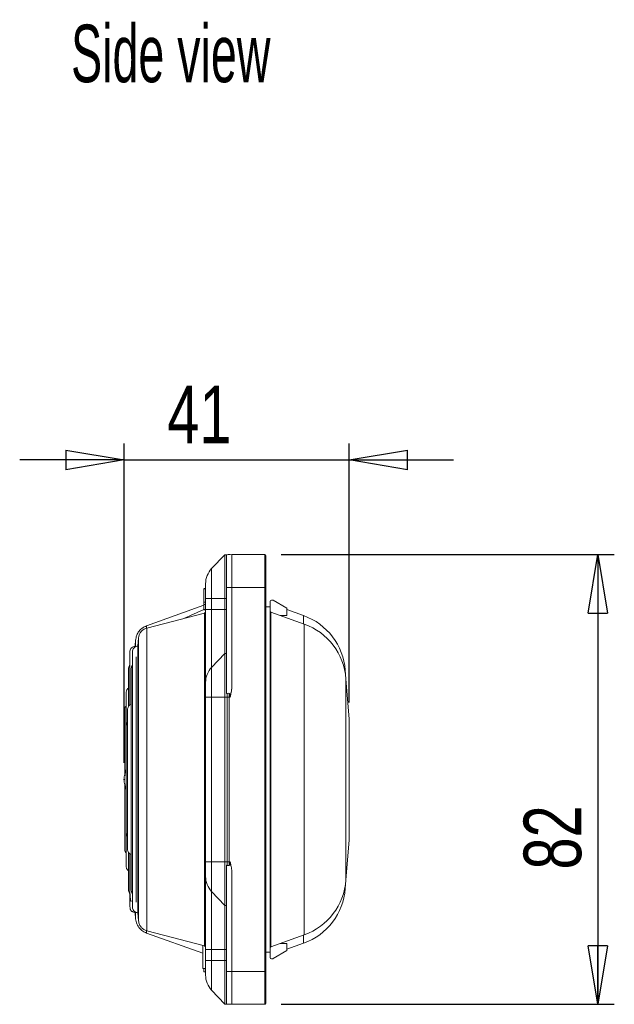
# Model space of a CAD drawing. Header units: millimetres. Extents: x 87 to 873, y 218 to 565.
# Tile 5 of 6: x 418 to 526, y 386 to 565. Entities that reach past the tile are written whole.
import ezdxf

# ---------------------------------------------------------------- set-up
doc = ezdxf.new("R2010")
doc.units = ezdxf.units.MM
doc.header["$LTSCALE"] = 3
doc.header["$PDSIZE"] = -1
doc.layers.add('FORMAT', color=7, linetype='Continuous')
doc.styles.add('SLDTEXTSTYLE0', font='TXT', dxfattribs={"width": 0.605})
doc.styles.add('SLDTEXTSTYLE1', font='TXT', dxfattribs={"width": 0.75})
doc.dimstyles.new('SLDDIMSTYLE0', dxfattribs={"dimtxt": 10.5, "dimasz": 10.668, "dimexe": 0, "dimexo": 0.0625, "dimgap": 2.625, "dimtad": 1, "dimrnd": 1e-09, "dimzin": 12, "dimdsep": 46, "dimtxsty": 'SLDTEXTSTYLE1', "dimblk1": 'CLOSED', "dimblk2": 'CLOSED', "dimsah": 1, "dimcen": 0.09, "dimadec": 0, "dimazin": 3, "dimtfac": 1, "dimtofl": 0, "dimtmove": 0, "dimatfit": 3, "dimldrblk": 'CLOSED', "dimfxl": 1, "dimfrac": 2, "dimtolj": 1, "dimtzin": 12, "dimarcsym": 0})
doc.dimstyles.new('SLDDIMSTYLE2', dxfattribs={"dimtxt": 10.5, "dimasz": 10.668, "dimexe": 0, "dimexo": 0.0625, "dimgap": 2.625, "dimtad": 1, "dimrnd": 1e-09, "dimzin": 12, "dimdsep": 46, "dimtxsty": 'SLDTEXTSTYLE1', "dimblk1": 'CLOSED', "dimblk2": 'CLOSED', "dimsah": 1, "dimcen": 0.09, "dimadec": 0, "dimazin": 3, "dimtfac": 1, "dimtmove": 0, "dimatfit": 0, "dimldrblk": 'CLOSED', "dimfxl": 1, "dimfrac": 2, "dimtolj": 1, "dimtzin": 12, "dimarcsym": 0})

# ---------------------------------------------------------------- blocks, each defined once
blk = doc.blocks.new('_CLOSED')
at = {"color": 0, "linetype": 'ByBlock', "lineweight": -2}
for p, q in [((-1, 0.166667), (0, 0)), ((-1, 0.166667), (-1, -0.166667)), ((0, 0), (-1, -0.166667)), ((0, 0), (-1, 0))]:
    blk.add_line(p, q, dxfattribs=at)
blk = doc.blocks.new('*D5')
at = {"layer": 'FORMAT'}
for p, q in [((436.78, 429.52), (436.78, 487.76)), ((477.78, 440.52), (477.78, 487.76)), ((436.78, 484.76), (417.73, 484.76)), ((436.78, 484.76), (477.78, 484.76)), ((477.78, 484.76), (496.83, 484.76))]:
    blk.add_line(p, q, dxfattribs=at)
at = {"layer": 'FORMAT', "xscale": 10.668, "yscale": 10.668}
blk.add_blockref('_CLOSED', (436.78, 484.76, 0.1), dxfattribs=at)
at = {"layer": 'FORMAT', "xscale": 10.668, "yscale": 10.668, "rotation": 180}
blk.add_blockref('_CLOSED', (477.78, 484.76, 0.1), dxfattribs=at)
at = {"layer": 'FORMAT', "insert": (444.63, 498.3, 0.1), "char_height": 10.5, "attachment_point": 1, "style": 'SLDTEXTSTYLE1'}
blk.add_mtext('41', dxfattribs=at)
blk = doc.blocks.new('*D6')
at = {"layer": 'FORMAT'}
for p, q in [((465.43, 467.52), (526.15, 467.52)), ((523.15, 467.52), (523.15, 385.52)), ((465.43, 385.52), (526.15, 385.52))]:
    blk.add_line(p, q, dxfattribs=at)
at = {"layer": 'FORMAT', "xscale": 10.668, "yscale": 10.668}
for p, rotation in [((523.15, 467.52, 0.1), 90), ((523.15, 385.52, 0.1), 270)]:
    blk.add_blockref('_CLOSED', p, dxfattribs=dict(at, rotation=rotation))
at = {"layer": 'FORMAT', "insert": (509.62, 410.09, 0.1), "char_height": 10.5, "attachment_point": 1, "rotation": 90, "style": 'SLDTEXTSTYLE1'}
blk.add_mtext('82', dxfattribs=at)

msp = doc.modelspace()

# ---------------------------------------------------------------- linework, layer by layer
at = {"color": 7, "linetype": 'Continuous', "lineweight": 15}
for p, q in [((455.123, 467.474), (452.726, 464.949)), ((455.123, 467.474), (455.561, 467.497)), ((455.123, 467.474), (455.123, 459.516)), ((455.427, 467.464), (456.427, 467.516)), ((455.427, 461.516), (455.427, 467.464)), ((455.561, 467.471), (455.561, 467.497)), ((455.927, 467.516), (456.127, 467.516)), ((455.927, 467.516), (455.927, 467.49)), ((456.127, 467.501), (456.127, 467.516)), ((456.427, 467.516), (462.427, 467.516)), ((456.427, 461.516), (456.427, 467.516)), ((462.427, 461.516), (462.427, 467.516)), ((462.627, 461.516), (462.627, 467.316)), ((452.726, 464.949), (452.726, 459.516)), ((455.427, 461.516), (456.427, 461.516)), ((455.427, 442.162), (455.427, 461.516)), ((456.427, 443.728), (456.427, 461.516)), ((456.427, 461.516), (462.427, 461.516)), ((462.427, 391.516), (462.427, 461.516)), ((462.627, 391.516), (462.627, 461.516)), ((451.627, 461.34), (451.29, 461.34)), ((451.627, 461.291), (451.29, 461.291)), ((451.327, 460.914), (451.29, 460.914)), ((451.327, 460.911), (451.29, 460.911)), ((451.327, 460.909), (451.29, 460.909)), ((451.327, 460.009), (451.29, 460.009)), ((451.327, 459.955), (451.29, 459.955)), ((451.29, 459.696), (451.327, 459.696)), ((451.327, 459.601), (451.29, 459.601)), ((451.327, 461.275), (451.327, 458.84)), ((451.627, 461.275), (451.327, 461.275)), ((451.627, 461.275), (451.627, 461.088)), ((451.627, 461.088), (451.627, 459.516)), ((451.327, 458.267), (440.858, 454.528)), ((451.327, 459.547), (451.29, 459.547)), ((451.29, 459.488), (451.327, 459.488)), ((451.327, 459.347), (451.29, 459.347)), ((451.29, 459.199), (451.327, 459.199)), ((451.29, 458.791), (451.327, 458.791)), ((451.29, 457.878), (451.327, 457.878)), ((451.29, 457.832), (451.327, 457.832)), ((451.627, 458.84), (451.327, 458.84)), ((451.327, 458.84), (451.327, 458.416)), ((451.627, 458.416), (451.327, 458.416)), ((451.327, 458.416), (451.327, 457.516)), ((451.627, 459.516), (451.627, 457.516)), ((452.726, 459.516), (451.627, 459.516)), ((452.726, 459.516), (455.123, 459.516)), ((452.726, 457.516), (452.726, 459.516)), ((455.123, 459.516), (455.123, 457.516)), ((455.427, 459.516), (455.123, 459.516)), ((463.427, 458.016), (462.627, 458.016)), ((463.427, 458.016), (463.427, 459.009)), ((463.427, 395.016), (463.427, 458.016)), ((463.627, 459.209), (463.82, 459.209)), ((463.92, 459.182), (466.427, 457.735)), ((451.403, 456.853), (440.894, 454.105)), ((451.327, 457.477), (447.673, 455.878)), ((451.29, 457.452), (451.665, 457.452)), ((451.627, 457.516), (451.327, 457.516)), ((452.726, 457.516), (451.627, 457.516)), ((452.726, 446.949), (452.726, 457.516)), ((452.726, 457.516), (455.123, 457.516)), ((455.123, 449.474), (455.123, 457.516)), ((455.123, 457.516), (455.427, 457.516)), ((469.617, 454.842), (463.527, 457.016)), ((463.527, 457.016), (463.527, 426.516)), ((466.427, 456.409), (465.228, 456.409)), ((466.427, 457.735), (466.427, 456.409)), ((469.5, 456.384), (466.427, 457.481)), ((438.779, 450.855), (438.772, 450.767)), ((438.875, 451.931), (438.779, 450.855)), ((439.405, 452.322), (439.278, 450.825)), ((439.278, 450.825), (439.278, 402.209)), ((438.304, 449.829), (438.304, 403.205)), ((455.123, 449.474), (452.726, 446.949)), ((455.427, 449.49), (455.123, 449.474)), ((455.123, 449.474), (455.123, 441.516)), ((438.07, 446.753), (438.07, 406.28)), ((452.726, 446.949), (452.726, 441.516)), ((477.216, 444.885), (477.098, 446.427)), ((477.777, 437.516), (477.216, 444.885)), ((437.145, 442.176), (437.144, 442.167)), ((455.427, 442.162), (455.561, 442.163)), ((455.561, 441.516), (455.561, 442.163)), ((455.927, 442.163), (455.927, 441.516)), ((456.127, 441.516), (456.127, 442.018)), ((451.627, 411.516), (451.627, 441.516)), ((451.627, 441.516), (452.726, 441.516)), ((452.726, 441.516), (455.123, 441.516)), ((452.726, 411.516), (452.726, 441.516)), ((455.561, 441.516), (455.123, 441.516)), ((455.123, 441.516), (455.123, 411.516)), ((455.561, 441.516), (455.927, 441.516)), ((455.561, 441.516), (455.561, 411.516)), ((456.127, 441.516), (455.927, 441.516)), ((455.927, 441.516), (455.927, 411.516)), ((437.405, 439.386), (437.405, 413.647)), ((437.405, 439.347), (437.405, 413.687)), ((437.171, 436.273), (437.171, 416.76)), ((477.777, 426.516), (477.777, 437.516)), ((463.527, 426.516), (463.527, 396.016)), ((477.777, 415.516), (477.777, 426.516)), ((477.216, 408.148), (477.777, 415.516)), ((452.726, 411.516), (451.627, 411.516)), ((455.123, 411.516), (452.726, 411.516)), ((452.726, 411.516), (452.726, 406.084)), ((455.123, 411.516), (455.561, 411.516)), ((455.123, 411.516), (455.123, 403.559)), ((455.927, 411.516), (455.561, 411.516)), ((455.561, 410.87), (455.561, 411.516)), ((455.927, 411.516), (456.127, 411.516)), ((455.927, 411.516), (455.927, 410.87)), ((456.127, 411.015), (456.127, 411.516)), ((437.145, 410.865), (437.145, 410.858)), ((455.561, 410.87), (455.427, 410.871)), ((455.427, 391.516), (455.427, 410.871)), ((456.427, 391.516), (456.427, 409.305)), ((477.098, 406.606), (477.216, 408.148)), ((452.726, 406.084), (455.123, 403.559)), ((452.726, 395.516), (452.726, 406.084)), ((438.772, 402.267), (438.779, 402.178)), ((438.779, 402.178), (438.875, 401.103)), ((439.278, 402.209), (439.405, 400.711)), ((455.427, 403.543), (455.123, 403.559)), ((455.123, 395.516), (455.123, 403.559)), ((440.894, 398.928), (451.403, 396.18)), ((440.858, 398.505), (451.127, 394.838)), ((463.527, 396.016), (469.617, 398.191)), ((451.127, 396.252), (451.127, 392.016)), ((451.627, 395.516), (451.627, 393.516)), ((452.726, 395.516), (451.627, 395.516)), ((452.726, 395.516), (455.123, 395.516)), ((452.726, 393.516), (452.726, 395.516)), ((455.427, 395.516), (455.123, 395.516)), ((455.123, 395.516), (455.123, 393.516)), ((463.427, 395.016), (462.627, 395.016)), ((463.427, 395.016), (463.427, 394.024)), ((463.92, 393.851), (466.427, 395.298)), ((466.427, 396.624), (465.228, 396.624)), ((466.427, 395.552), (469.5, 396.649)), ((466.427, 395.298), (466.427, 396.624)), ((452.726, 393.516), (451.627, 393.516)), ((455.123, 393.516), (452.726, 393.516)), ((452.726, 393.516), (452.726, 388.084)), ((455.427, 393.516), (455.123, 393.516)), ((455.123, 393.516), (455.123, 385.559)), ((463.627, 393.824), (463.82, 393.824)), ((451.127, 392.016), (451.627, 392.016)), ((451.29, 391.918), (451.327, 391.918)), ((451.29, 391.424), (451.665, 391.424)), ((455.427, 391.516), (456.427, 391.516)), ((455.427, 385.569), (455.427, 391.516)), ((456.427, 391.516), (462.427, 391.516)), ((456.427, 385.516), (456.427, 391.516)), ((462.427, 385.516), (462.427, 391.516)), ((462.627, 385.716), (462.627, 391.516)), ((452.726, 388.084), (455.123, 385.559)), ((455.561, 385.536), (455.123, 385.559)), ((455.427, 385.569), (456.427, 385.516)), ((455.561, 385.536), (455.561, 385.562)), ((455.927, 385.543), (455.927, 385.516)), ((456.127, 385.516), (455.927, 385.516)), ((456.127, 385.516), (456.127, 385.532)), ((462.427, 385.516), (456.427, 385.516))]:
    msp.add_line(p, q, dxfattribs=at)
at = {"color": 8, "linetype": 'Continuous', "lineweight": 15}
for p, q in [((462.427, 461.516), (462.627, 461.516)), ((451.403, 426.517), (451.403, 456.853)), ((469.5, 454.884), (469.5, 456.384)), ((440.858, 454.528), (440.858, 454.124)), ((469.617, 426.516), (469.617, 454.842)), ((440.894, 454.105), (440.894, 398.928)), ((438.779, 450.668), (438.779, 450.855)), ((438.875, 450.775), (438.875, 451.931)), ((439.405, 400.711), (439.405, 452.322)), ((438.979, 404.154), (438.979, 448.879)), ((477.098, 445.867), (477.098, 446.427)), ((477.216, 426.516), (477.216, 444.885)), ((451.403, 396.18), (451.403, 426.517)), ((469.617, 398.191), (469.617, 426.516)), ((477.216, 408.148), (477.216, 426.516)), ((477.098, 406.606), (477.098, 407.166)), ((438.875, 401.103), (438.875, 402.256)), ((440.858, 398.881), (440.858, 398.505)), ((469.5, 396.649), (469.5, 398.149)), ((462.427, 391.516), (462.627, 391.516))]:
    msp.add_line(p, q, dxfattribs=at)
at = {"color": 7, "linetype": 'Continuous', "lineweight": 15}
for centre, radius, start, end in [((455.927, 464.016), 3.5, 90, 96), ((462.427, 467.316), 0.2, 300, 90), ((455.627, 462.195), 4, 136.5, 180), ((463.627, 459.009), 0.2, 90, 180), ((463.82, 459.009), 0.2, 60, 90), ((451.327, 457.144), 0.3, 284.65382, 0), ((463.627, 457.19), 0.2, 180, 240), ((465.632, 445.554), 11.5, 4.35698, 70.34618), ((465.749, 444.012), 11.5, 4.35698, 70.34618), ((455.627, 444.195), 4, 136.5, 180), ((441.777, 426.517), 5, 157.11804, 202.88196), ((455.627, 408.838), 4, 180, 223.5), ((465.749, 409.021), 11.5, 289.65382, 355.64302), ((465.632, 407.479), 11.5, 289.65382, 355.64302), ((451.327, 395.89), 0.3, 0, 75.34618), ((463.627, 395.843), 0.2, 120, 180), ((463.627, 394.024), 0.2, 180, 270), ((463.82, 394.024), 0.2, 270, 300), ((455.627, 390.838), 4, 180, 223.5), ((455.927, 389.016), 3.5, 264, 270), ((462.427, 385.716), 0.2, 270, 60)]:
    msp.add_arc(centre, radius, start, end, dxfattribs=at)
for points, knots in [([(451.627, 461.275), (451.627, 461.316), (451.627, 461.398), (451.627, 461.511), (451.627, 461.616), (451.627, 461.713), (451.627, 461.802), (451.627, 461.883), (451.627, 461.974), (451.627, 462.064), (451.627, 462.14), (451.627, 462.187), (451.627, 462.192), (451.627, 462.195)], [0, 0, 0, 0, 0.0721375, 0.1435958, 0.21464, 0.2855399, 0.3565668, 0.4279905, 0.5000765, 0.625655, 0.7498694, 0.874169, 1, 1, 1, 1]), ([(451.627, 444.195), (451.627, 444.196), (451.627, 444.198), (451.627, 444.212), (451.627, 444.235), (451.627, 444.266), (451.627, 444.307), (451.627, 444.357), (451.627, 444.469), (451.627, 444.694), (451.627, 445.117), (451.627, 445.668), (451.627, 446.583), (451.627, 448.03), (451.627, 449.812), (451.627, 451.378), (451.627, 452.588), (451.627, 453.829), (451.627, 454.867), (451.627, 455.693), (451.627, 456.299), (451.627, 456.907), (451.627, 457.313), (451.627, 457.516)], [0, 0, 0, 0, 0.016684, 0.0333385, 0.0499748, 0.0666044, 0.0832387, 0.099889, 0.1165668, 0.1783171, 0.2400926, 0.3044171, 0.3687669, 0.5000034, 0.6312398, 0.6955644, 0.7599141, 0.8216645, 0.8834399, 0.9125962, 0.9417009, 0.9708151, 1, 1, 1, 1]), ([(440.858, 454.528), (440.564, 454.391), (439.976, 454.117), (439.369, 453.43), (438.989, 452.684), (438.913, 452.182), (438.875, 451.931)], [0, 0, 0, 0, 0.2795114, 0.5600038, 0.7798109, 1, 1, 1, 1]), ([(440.894, 454.105), (440.676, 454.024), (440.24, 453.862), (439.779, 453.391), (439.49, 452.863), (439.434, 452.503), (439.405, 452.322)], [0, 0, 0, 0, 0.27950213, 0.55929859, 0.77980721, 1, 1, 1, 1]), ([(438.772, 450.767), (438.657, 450.752), (438.425, 450.722), (438.125, 450.531), (437.897, 450.257), (437.839, 450.031), (437.81, 449.918)], [0, 0, 0, 0, 0.2499044, 0.49966842, 0.75025241, 1, 1, 1, 1]), ([(439.278, 450.825), (439.162, 450.81), (438.931, 450.78), (438.629, 450.589), (438.409, 450.314), (438.314, 450.042), (438.306, 449.878), (438.304, 449.829)], [0, 0, 0, 0, 0.2259038, 0.4516807, 0.6781989, 0.9039609, 1, 1, 1, 1]), ([(437.81, 449.918), (437.809, 449.878), (437.807, 449.801), (437.805, 449.273), (437.804, 448.493), (437.802, 447.476), (437.801, 446.272), (437.8, 444.717), (437.8, 442.747), (437.799, 441.09), (437.799, 440.149), (437.799, 440.067)], [0, 0, 0, 0, 0.1285996, 0.2524397, 0.3715323, 0.4858887, 0.5955197, 0.7004355, 0.848921, 0.9868619, 1, 1, 1, 1]), ([(437.802, 447.329), (437.785, 447.312), (437.687, 447.22), (437.586, 446.98), (437.573, 446.758), (437.566, 446.647)], [0, 0, 0, 0, 0.0953374, 0.5478912, 1, 1, 1, 1]), ([(438.292, 447.372), (438.281, 447.36), (438.193, 447.277), (438.102, 447.061), (438.081, 446.856), (438.07, 446.753)], [0, 0, 0, 0, 0.073727, 0.5373463, 1, 1, 1, 1]), ([(437.566, 446.643), (437.566, 446.613), (437.565, 446.552), (437.565, 446.052), (437.565, 445.308), (437.565, 444.248), (437.565, 442.847), (437.565, 441.311), (437.565, 440.218), (437.565, 439.793)], [0, 0, 0, 0, 0.151876, 0.2999773, 0.4412404, 0.5756566, 0.7441508, 0.9004535, 1, 1, 1, 1]), ([(451.627, 441.516), (451.627, 441.573), (451.627, 441.686), (451.627, 441.853), (451.627, 442.019), (451.627, 442.183), (451.627, 442.344), (451.627, 442.621), (451.627, 442.998), (451.627, 443.423), (451.627, 443.772), (451.627, 443.992), (451.627, 444.118), (451.627, 444.183), (451.627, 444.191), (451.627, 444.195)], [0, 0, 0, 0, 0.0403165, 0.0803078, 0.1201319, 0.1599486, 0.199918, 0.2401983, 0.3700643, 0.5000578, 0.6299239, 0.7599174, 0.8400741, 0.9196748, 1, 1, 1, 1]), ([(456.427, 443.728), (456.427, 443.667), (456.425, 443.538), (456.413, 443.335), (456.393, 443.112), (456.364, 442.87), (456.317, 442.551), (456.24, 442.097), (456.169, 441.732), (456.127, 441.516)], [0, 0, 0, 0, 0.0820092, 0.1731084, 0.2732123, 0.3822502, 0.5001782, 0.7058972, 1, 1, 1, 1]), ([(456.127, 442.018), (456.135, 442.012), (456.145, 442.01), (456.162, 442.019), (456.167, 442.027), (456.183, 442.05), (456.19, 442.067), (456.21, 442.119), (456.22, 442.155), (456.249, 442.262), (456.265, 442.334), (456.31, 442.552), (456.335, 442.697), (456.398, 443.136), (456.427, 443.431), (456.427, 443.728)], [0, 0, 0, 0, 0.015625, 0.015625, 0.03125, 0.03125, 0.0625, 0.0625, 0.125, 0.125, 0.25, 0.25, 0.5, 0.5, 1, 1, 1, 1]), ([(437.565, 443.157), (437.565, 443.157), (437.499, 443.122), (437.391, 443.012), (437.255, 442.833), (437.167, 442.624), (437.124, 442.4), (437.138, 442.251), (437.145, 442.176)], [0, 0, 0, 0, 0.0001786, 0.2000185, 0.3998964, 0.6000811, 0.7998929, 1, 1, 1, 1]), ([(437.145, 442.167), (437.144, 442.149), (437.142, 442.111), (437.14, 441.701), (437.138, 440.961), (437.137, 439.826), (437.136, 438.274), (437.136, 436.286), (437.135, 433.872), (437.135, 431.561), (437.135, 429.643), (437.135, 428.678), (437.135, 428.23)], [0, 0, 0, 0, 0.0802523, 0.1741731, 0.2745074, 0.3812486, 0.494387, 0.6139098, 0.7398007, 0.8720407, 0.9406198, 1, 1, 1, 1]), ([(437.142, 442.072), (437.141, 441.978), (437.139, 441.792), (437.138, 441.241), (437.136, 440.617), (437.136, 440.102), (437.135, 439.891)], [0, 0, 0, 0, 0.2818975, 0.5541384, 0.8166762, 1, 1, 1, 1]), ([(455.561, 442.163), (455.616, 442.198), (455.679, 442.22), (455.808, 442.22), (455.872, 442.199), (455.927, 442.163)], [0, 0, 0, 0, 0.5, 0.5, 1, 1, 1, 1]), ([(456.127, 442.018), (456.096, 442.043), (456.032, 442.094), (455.963, 442.14), (455.927, 442.163)], [0, 0, 0, 0, 0.4792845, 1, 1, 1, 1]), ([(437.135, 439.891), (437.113, 439.869), (437.008, 439.768), (436.908, 439.509), (436.905, 439.278), (436.903, 439.163)], [0, 0, 0, 0, 0.1165507, 0.5583328, 1, 1, 1, 1]), ([(438.127, 440.237), (438.025, 440.196), (437.819, 440.116), (437.526, 439.833), (437.451, 439.555), (437.405, 439.386)], [0, 0, 0, 0, 0.2801109, 0.561091, 1, 1, 1, 1]), ([(436.903, 439.158), (436.903, 439.138), (436.902, 439.098), (436.901, 438.745), (436.901, 438.208), (436.9, 437.498), (436.9, 436.655), (436.899, 435.707), (436.899, 434.684), (436.899, 433.289), (436.899, 431.491), (436.898, 429.336), (436.898, 427.898), (436.898, 427.201), (436.898, 427.171)], [0, 0, 0, 0, 0.0883945, 0.1772373, 0.2629328, 0.3454724, 0.4248482, 0.5010527, 0.5740786, 0.6439191, 0.7738619, 0.8910352, 0.9953923, 1, 1, 1, 1]), ([(437.405, 439.386), (437.405, 439.379), (437.405, 439.366), (437.405, 439.352), (437.405, 439.347)], [0, 0, 0, 0, 0.5599957, 1, 1, 1, 1]), ([(437.405, 436.9), (437.384, 436.879), (437.291, 436.79), (437.2, 436.569), (437.181, 436.371), (437.171, 436.273)], [0, 0, 0, 0, 0.1298642, 0.5653856, 1, 1, 1, 1]), ([(436.898, 425.727), (436.898, 425.652), (436.898, 425.035), (436.898, 423.82), (436.898, 422.053), (436.898, 420.193), (436.899, 418.326), (436.899, 416.9), (436.899, 415.886), (436.9, 415.201), (436.9, 414.628), (436.901, 414.198), (436.902, 413.919), (436.903, 413.89), (436.903, 413.876)], [0, 0, 0, 0, 0.0117486, 0.0971656, 0.1929724, 0.3001432, 0.4186298, 0.548374, 0.6175403, 0.6895063, 0.7642628, 0.8417999, 0.9221072, 1, 1, 1, 1]), ([(437.136, 424.818), (437.136, 424.774), (437.136, 424.163), (437.136, 422.988), (437.136, 421.31), (437.137, 419.666), (437.137, 418.079), (437.138, 416.577), (437.138, 415.189), (437.139, 413.943), (437.14, 412.868), (437.141, 411.992), (437.142, 411.346), (437.143, 410.933), (437.144, 410.886), (437.145, 410.862)], [0, 0, 0, 0, 0.0057324, 0.080322, 0.1564766, 0.2341925, 0.3134657, 0.3942922, 0.4766676, 0.5605876, 0.6460474, 0.7330423, 0.8215672, 0.9116172, 1, 1, 1, 1]), ([(437.171, 416.76), (437.181, 416.662), (437.2, 416.465), (437.291, 416.243), (437.384, 416.154), (437.405, 416.133)], [0, 0, 0, 0, 0.4346144, 0.8701358, 1, 1, 1, 1]), ([(436.903, 413.87), (436.905, 413.755), (436.908, 413.524), (437.008, 413.265), (437.114, 413.162), (437.137, 413.141)], [0, 0, 0, 0, 0.4400913, 0.880297, 1, 1, 1, 1]), ([(437.137, 413.141), (437.137, 413.078), (437.138, 412.65), (437.139, 412.048), (437.14, 411.35), (437.142, 411.115), (437.142, 410.995)], [0, 0, 0, 0, 0.05227205, 0.35661513, 0.67253727, 1, 1, 1, 1]), ([(437.405, 413.687), (437.405, 413.679), (437.405, 413.666), (437.405, 413.653), (437.405, 413.647)], [0, 0, 0, 0, 0.5599995, 1, 1, 1, 1]), ([(437.405, 413.647), (437.429, 413.539), (437.475, 413.323), (437.707, 412.988), (437.968, 412.869), (438.127, 412.796)], [0, 0, 0, 0, 0.2805088, 0.5626546, 1, 1, 1, 1]), ([(437.565, 413.231), (437.565, 413.15), (437.565, 412.42), (437.565, 411.197), (437.565, 409.605), (437.565, 408.261), (437.565, 407.22), (437.565, 406.52), (437.566, 406.433), (437.566, 406.389)], [0, 0, 0, 0, 0.018215, 0.1639172, 0.3169559, 0.4773232, 0.6450109, 0.8200103, 1, 1, 1, 1]), ([(437.799, 412.991), (437.799, 412.421), (437.799, 411.173), (437.799, 409.46), (437.801, 407.879), (437.81, 406.57), (437.836, 405.542), (437.9, 404.817), (437.984, 404.406), (438.085, 404.322), (438.119, 404.294)], [0, 0, 0, 0, 0.116701, 0.2554327, 0.3934036, 0.5303013, 0.6659299, 0.8001228, 0.9327774, 1, 1, 1, 1]), ([(451.627, 408.838), (451.627, 408.839), (451.627, 408.841), (451.627, 408.857), (451.627, 408.883), (451.627, 408.92), (451.627, 408.967), (451.627, 409.067), (451.627, 409.261), (451.627, 409.609), (451.627, 410.035), (451.627, 410.461), (451.627, 410.848), (451.627, 411.18), (451.627, 411.404), (451.627, 411.516)], [0, 0, 0, 0, 0.04031652, 0.08030783, 0.12013187, 0.15994858, 0.19991797, 0.24019827, 0.3700643, 0.50005779, 0.62992388, 0.75991742, 0.84007414, 0.9196748, 1, 1, 1, 1]), ([(456.127, 411.516), (456.169, 411.301), (456.24, 410.936), (456.327, 410.428), (456.384, 410.012), (456.42, 409.64), (456.425, 409.411), (456.427, 409.305)], [0, 0, 0, 0, 0.29437988, 0.49983875, 0.69154276, 0.8583687, 1, 1, 1, 1]), ([(437.145, 410.858), (437.138, 410.783), (437.124, 410.633), (437.167, 410.41), (437.255, 410.2), (437.391, 410.021), (437.499, 409.911), (437.565, 409.876), (437.565, 409.876)], [0, 0, 0, 0, 0.2000778, 0.3998603, 0.6000156, 0.7998643, 0.999675, 1, 1, 1, 1]), ([(455.927, 410.87), (455.873, 410.834), (455.809, 410.813), (455.68, 410.813), (455.616, 410.835), (455.561, 410.87)], [0, 0, 0, 0, 0.5, 0.5, 1, 1, 1, 1]), ([(455.927, 410.87), (455.963, 410.893), (456.032, 410.939), (456.096, 410.99), (456.127, 411.015)], [0, 0, 0, 0, 0.5207155, 1, 1, 1, 1]), ([(456.427, 409.305), (456.427, 409.602), (456.398, 409.897), (456.334, 410.336), (456.31, 410.482), (456.265, 410.7), (456.249, 410.772), (456.22, 410.879), (456.209, 410.915), (456.189, 410.967), (456.182, 410.984), (456.167, 411.007), (456.161, 411.015), (456.145, 411.023), (456.134, 411.021), (456.127, 411.015)], [0, 0, 0, 0, 0.5, 0.5, 0.75, 0.75, 0.875, 0.875, 0.9375, 0.9375, 0.96875, 0.96875, 0.984375, 0.984375, 1, 1, 1, 1]), ([(451.627, 395.516), (451.627, 395.633), (451.627, 395.865), (451.627, 396.213), (451.627, 396.561), (451.627, 396.907), (451.627, 397.252), (451.627, 397.597), (451.627, 398.25), (451.627, 399.203), (451.627, 400.444), (451.627, 401.655), (451.627, 403.221), (451.627, 405.003), (451.627, 406.45), (451.627, 407.365), (451.627, 407.916), (451.627, 408.339), (451.627, 408.583), (451.627, 408.717), (451.627, 408.786), (451.627, 408.83), (451.627, 408.835), (451.627, 408.838)], [0, 0, 0, 0, 0.016684, 0.0333385, 0.0499748, 0.0666044, 0.0832387, 0.099889, 0.1165668, 0.1783171, 0.2400926, 0.3044171, 0.3687669, 0.5000034, 0.6312398, 0.6955644, 0.7599141, 0.8216645, 0.8834399, 0.9125962, 0.9417009, 0.9708151, 1, 1, 1, 1]), ([(437.566, 406.386), (437.572, 406.275), (437.585, 406.053), (437.697, 405.799), (437.81, 405.695), (437.84, 405.667)], [0, 0, 0, 0, 0.4214063, 0.8432273, 1, 1, 1, 1]), ([(438.07, 406.28), (438.081, 406.178), (438.102, 405.973), (438.193, 405.756), (438.281, 405.673), (438.292, 405.662)], [0, 0, 0, 0, 0.4626537, 0.926273, 1, 1, 1, 1]), ([(437.799, 405.708), (437.799, 405.375), (437.799, 404.671), (437.802, 403.915), (437.818, 403.346), (437.86, 403.007), (437.916, 402.823), (437.968, 402.702), (438.115, 402.53), (438.275, 402.406), (438.5, 402.296), (438.679, 402.277), (438.772, 402.267)], [0, 0, 0, 0, 0.1986007, 0.4210172, 0.6138927, 0.7774008, 0.8481679, 0.9068461, 0.9308623, 0.9531167, 0.9754574, 1, 1, 1, 1]), ([(438.304, 403.205), (438.306, 403.155), (438.314, 402.991), (438.409, 402.719), (438.629, 402.445), (438.931, 402.253), (439.162, 402.224), (439.278, 402.209)], [0, 0, 0, 0, 0.0960391, 0.3218011, 0.5483193, 0.7740962, 1, 1, 1, 1]), ([(438.875, 401.103), (438.93, 400.784), (439.039, 400.144), (439.541, 399.377), (440.16, 398.814), (440.625, 398.608), (440.858, 398.505)], [0, 0, 0, 0, 0.27948822, 0.55968022, 0.77981122, 1, 1, 1, 1]), ([(439.405, 400.711), (439.446, 400.482), (439.528, 400.023), (439.91, 399.485), (440.378, 399.107), (440.722, 398.988), (440.894, 398.928)], [0, 0, 0, 0, 0.27948459, 0.56034124, 0.78009482, 1, 1, 1, 1]), ([(451.627, 390.838), (451.627, 390.839), (451.627, 390.841), (451.627, 390.857), (451.627, 390.883), (451.627, 390.92), (451.627, 390.967), (451.627, 391.067), (451.627, 391.261), (451.627, 391.609), (451.627, 392.035), (451.627, 392.461), (451.627, 392.848), (451.627, 393.18), (451.627, 393.404), (451.627, 393.516)], [0, 0, 0, 0, 0.0403165, 0.0803078, 0.1201319, 0.1599486, 0.199918, 0.2401983, 0.3700643, 0.5000578, 0.6299239, 0.7599174, 0.8400741, 0.9196748, 1, 1, 1, 1]), ([(451.327, 392.016), (451.327, 391.929), (451.327, 391.698), (451.327, 391.468), (451.327, 391.441), (451.327, 391.428)], [0, 0, 0, 0, 0.2354015, 0.6255826, 1, 1, 1, 1])]:
    msp.add_open_spline(points, degree=3, knots=knots, dxfattribs=at)
at = {"layer": 'FORMAT'}
msp.add_point((436.777, 426.517), dxfattribs=at)

# ---------------------------------------------------------------- texts
at = {"layer": 'FORMAT', "insert": (427.098, 564.137), "char_height": 10.5, "attachment_point": 1, "style": 'SLDTEXTSTYLE0'}
msp.add_mtext('Side view', dxfattribs=at)

# ---------------------------------------------------------------- dimensions: what is measured, and where the dimension line sits
at = {"layer": 'FORMAT'}
dim = msp.add_linear_dim(base=(477.777, 484.765), p1=(436.777, 426.517), p2=(477.777, 437.516), dimstyle='SLDDIMSTYLE2', dxfattribs=at)
dim.commit()
dim.dimension.update_dxf_attribs({"geometry": '*D5', "text_midpoint": (456.653, 484.765), "dimtype": 160})
dim = msp.add_linear_dim(base=(523.154, 385.516), p1=(462.427, 467.516), p2=(462.427, 385.516), angle=90, dimstyle='SLDDIMSTYLE0', dxfattribs=at)
dim.commit()
dim.dimension.update_dxf_attribs({"geometry": '*D6', "text_midpoint": (523.154, 422.111), "dimtype": 160})

doc.saveas('drawing.dxf')
